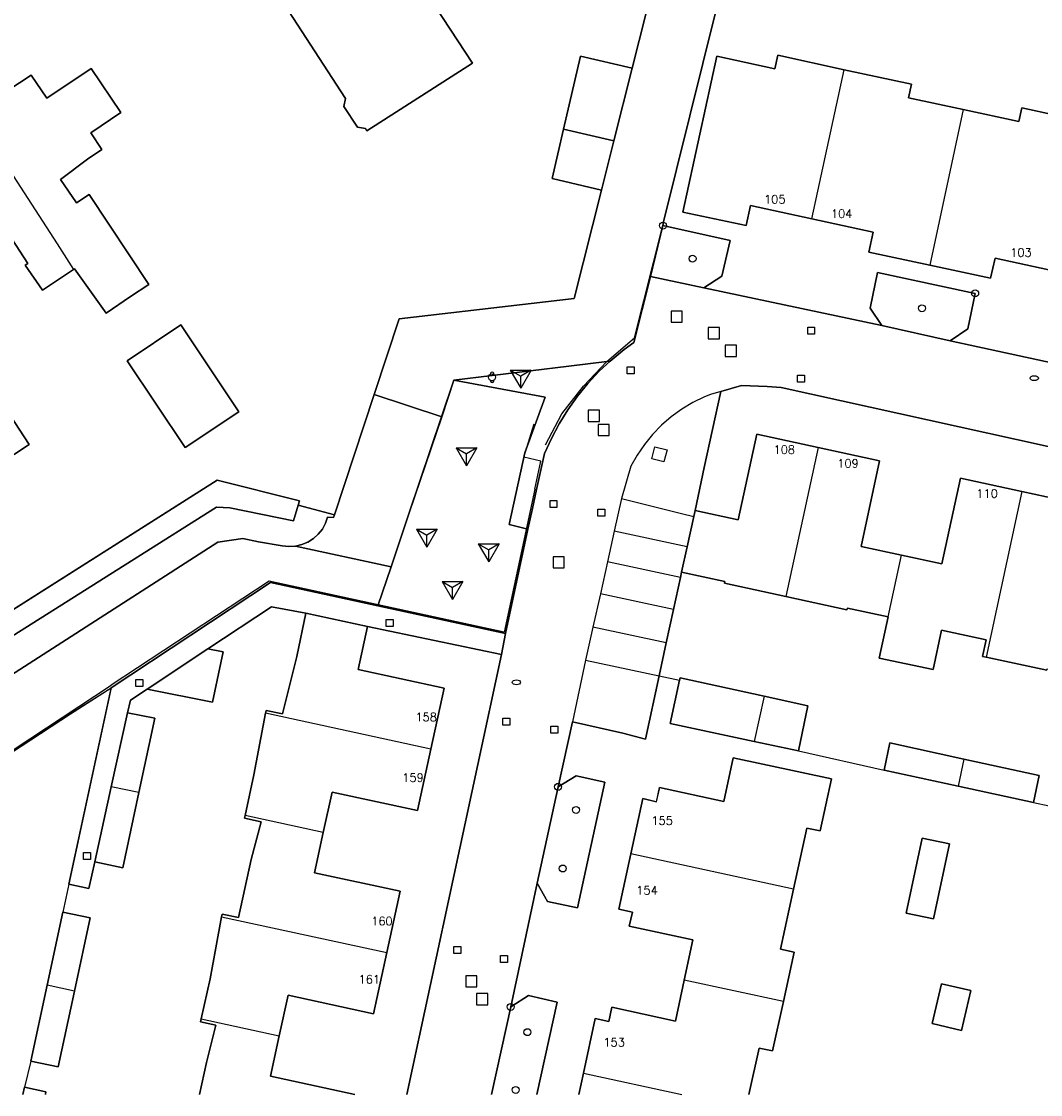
# Model space of a CAD drawing. Header units: metres. Extents: x 108000 to 109000, y 423600 to 424200.
# Tile 35 of 106: x 108384 to 108457, y 423600 to 423677. Entities that reach past the tile are written whole.
import ezdxf

# ---------------------------------------------------------------- set-up
doc = ezdxf.new("R2010")
doc.units = ezdxf.units.M
doc.header["$MEASUREMENT"] = 0
for name, color, linetype in [('afvalbak', 10, 'Continuous'), ('bank', 10, 'Continuous'), ('brandkraan _ -put', 10, 'Continuous'), ('Erf', 10, 'Continuous'), ('gesloten verharding', 10, 'Continuous'), ('groenvoorziening', 10, 'Continuous'), ('Hek', 10, 'Continuous'), ('Huisnummers', 10, 'Continuous'), ('inspectie- _rioolput', 10, 'Continuous'), ('kolk', 10, 'Continuous'), ('loofbos', 10, 'Continuous'), ('Muur', 10, 'Continuous'), ('oever_ slootkant', 10, 'Continuous'), ('onverhard', 10, 'Continuous'), ('open verharding', 10, 'Continuous'), ('Overkapping', 10, 'Continuous'), ('pand', 10, 'Continuous'), ('speelvoorziening', 10, 'Continuous'), ('vegetatieobject', 10, 'Continuous'), ('Voetgangersgebied', 10, 'Continuous'), ('Walbescherming', 10, 'Continuous'), ('waterloop_ sloot', 10, 'Continuous'), ('Wegmarkering', 10, 'Continuous'), ('Woonerf', 10, 'Continuous')]:
    doc.layers.add(name, color=color, linetype=linetype)
doc.styles.get("Standard").update_dxf_attribs({"font": 'txt.shx'})

# ---------------------------------------------------------------- blocks, each defined once
blk = doc.blocks.new('138_ACAD_1_FMEBLOCK18')
at = {"layer": 'onverhard', "color": 255}
blk.add_line((-0.989, 2.742), (-2.366, -3.564), dxfattribs=at)
blk.add_lwpolyline([(0.895, -3.564), (2.366, 3.081), (0.288, 3.564), (-0.989, 2.742)], dxfattribs=at)
blk = doc.blocks.new('138_ACAD_1_FMEBLOCK80')
at = {"layer": 'Erf', "color": 52, "true_color": 0xd2d200}
for points in [[(-0.864, 15.069), (-1.853, 10.499), (-3.471, 10.941), (-7.103, 11.745), (-8.134, 7.074), (-6.842, 7.869), (-4.769, 7.414), (-6.732, -1.624), (-8.89, -1.168), (-9.63, 0.137), (-11.545, -8.763), (-10.268, -7.941), (-8.19, -8.424), (-9.661, -15.069)], [(-6.651, -15.069), (-6.315, -13.524), (-5.463, -9.597), (-4.493, -9.807), (-4.273, -8.789), (0.303, -9.78), (0.942, -6.835), (1.568, -3.943), (-3.009, -2.952), (-2.788, -1.934), (-3.758, -1.724), (-2.897, 2.254), (-2.037, 6.225), (-1.065, 5.998), (-0.827, 7.017), (3.787, 6.029), (4.457, 9.157), (11.544, 7.639), (10.73, 3.898), (9.753, 4.11), (8.802, -0.278), (7.865, -4.604), (8.842, -4.816), (8.072, -8.377), (7.303, -11.934), (6.327, -11.721), (5.599, -15.069)]]:
    blk.add_lwpolyline(points, dxfattribs=at)
blk = doc.blocks.new('138_ACAD_1_FMEBLOCK81')
at = {"layer": 'Erf', "color": 52, "true_color": 0xd2d200}
blk.add_line((15.954, -14.628), (16.068, -14.104), dxfattribs=at)
blk.add_lwpolyline([(19.265, 0.507), (22.306, 14.628), (19.386, 12.772), (-11.962, -7.763), (-16.232, -10.625), (-20.772, -13.617), (-22.306, -14.628)], dxfattribs=at)

msp = doc.modelspace()

# ---------------------------------------------------------------- linework, layer by layer
at = {"layer": 'afvalbak', "color": 30, "true_color": 0xf07a00}
msp.add_circle((108417.94, 423651.62), 0.25, dxfattribs=at)
for centre, start, end in [((108417.94, 423651.87), 345.52249, 194.47751), ((108417.94, 423651.37), 165.52249, 14.47751)]:
    msp.add_arc(centre, 0.125, start, end, dxfattribs=at)
at = {"layer": 'bank', "color": 30, "true_color": 0xf07a00}
for p, q in [((108419.25, 423652.132), (108420.75, 423652.132)), ((108419.25, 423652.132), (108420, 423651.7)), ((108419.25, 423652.132), (108420, 423650.833)), ((108420.75, 423652.132), (108420, 423650.833)), ((108420.75, 423652.132), (108420, 423651.699)), ((108420, 423650.833), (108420, 423651.7))]:
    msp.add_line(p, q, dxfattribs=at)
at = {"layer": 'brandkraan _ -put', "color": 5}
for centre in [(108456.95, 423651.551), (108419.699, 423629.666)]:
    msp.add_ellipse(centre, major_axis=(0.3, 0), ratio=0.583333, dxfattribs=at)
at = {"layer": 'Erf', "color": 52, "true_color": 0xd2d200}
for p, q in [((108429.962, 423630.138), (108431.428, 423629.82)), ((108439.977, 423624.732), (108446.143, 423623.334)), ((108456.892, 423621.015), (108460.808, 423620.195)), ((108387.499, 423615.135), (108387.067, 423613.128)), ((108384.759, 423602.406), (108384.301, 423600.524))]:
    msp.add_line(p, q, dxfattribs=at)
for points in [[(108341.906, 423608.51), (108398.16, 423644.213), (108404.089, 423642.733), (108403.991, 423642.414), (108406.601, 423641.707), (108409.454, 423650.372), (108411.249, 423655.822), (108423.849, 423657.295), (108425.817, 423665.089), (108422.265, 423665.912), (108423.089, 423669.464), (108424.308, 423674.72), (108428.031, 423673.856), (108432.49, 423691.513), (108432.776, 423691.656), (108432.61, 423691.702), (108429.859, 423691.592), (108409.003, 423696.098), (108408.186, 423696.274), (108407.412, 423696.42), (108404.963, 423695.933), (108392.683, 423688.042), (108376.121, 423677.414)], [(108408.94, 423669.346), (108408.833, 423669.509), (108408.256, 423669.619), (108407.28, 423671.095), (108407.404, 423671.669), (108402.994, 423678.463), (108403.256, 423679.968), (108404.44, 423680.752), (108401.977, 423684.471), (108407.451, 423688.088), (108416.523, 423674.23), (108408.94, 423669.346)], [(108450.901, 423654.24), (108463.515, 423651.507), (108462.686, 423652.775), (108463.23, 423655.345), (108470.289, 423653.836), (108469.707, 423651.269), (108468.418, 423650.454), (108481.046, 423647.72), (108481.207, 423647.685), (108480.389, 423648.948), (108480.886, 423651.538), (108484.519, 423650.745), (108484.179, 423649.176), (108483.733, 423647.114), (108485.088, 423646.811), (108488.494, 423662.554), (108491.046, 423673.653), (108491.084, 423673.817), (108487.724, 423674.551), (108435.497, 423685.964)], [(108435.932, 423685.613), (108430.265, 423662.804), (108430.237, 423662.531), (108435.078, 423661.472), (108434.467, 423658.904), (108433.182, 423658.065), (108445.977, 423655.34), (108445.146, 423656.592), (108445.664, 423659.157), (108452.699, 423657.656), (108452.171, 423655.1), (108450.901, 423654.24)], [(108449.431, 423659.677), (108445.048, 423660.616), (108445.363, 423662.065), (108440.946, 423663.026), (108436.533, 423663.987), (108436.218, 423662.538), (108431.669, 423663.509), (108434.111, 423674.716), (108438.277, 423673.808), (108438.49, 423674.786), (108443.28, 423673.748), (108448.11, 423672.702), (108447.901, 423671.726), (108451.831, 423670.883), (108455.838, 423670.024), (108456.047, 423671), (108460.891, 423669.944)], [(108380.556, 423670.593), (108384.789, 423673.348), (108385.898, 423671.696), (108389.093, 423673.85), (108391.242, 423670.662), (108389.079, 423669.205), (108389.878, 423668.02), (108388.837, 423667.318), (108386.897, 423665.856), (108388.039, 423664.172), (108388.944, 423664.769), (108393.237, 423658.305), (108391.933, 423657.43), (108390.17, 423656.235), (108387.908, 423659.425), (108387.832, 423659.374), (108385.606, 423657.897), (108384.363, 423659.685), (108384.537, 423659.809), (108382.473, 423662.956), (108380.247, 423661.521), (108376.15, 423667.726), (108380.556, 423670.593)], [(108372.265, 423648.679), (108370.16, 423647.347), (108368.716, 423649.55), (108363.822, 423646.486), (108359.745, 423652.409), (108362.389, 423654.242), (108360.267, 423657.439), (108364.645, 423660.319), (108368.995, 423663.18), (108375.218, 423653.483), (108378.742, 423655.79), (108384.636, 423646.787), (108380.465, 423644.057), (108376.955, 423649.419), (108373.333, 423647.048), (108372.265, 423648.679)], [(108458.549, 423659.219), (108454.128, 423660.184), (108453.812, 423658.738), (108449.431, 423659.677)], [(108395.869, 423646.556), (108391.697, 423652.809), (108395.556, 423655.384), (108399.728, 423649.13), (108395.869, 423646.556)], [(108438.731, 423650.879), (108437.731, 423650.953), (108435.883, 423651.024), (108434.4, 423650.605), (108433.211, 423645.12), (108432.542, 423642.037), (108435.65, 423641.363), (108436.988, 423647.53), (108441.403, 423646.57), (108445.82, 423645.609), (108444.488, 423639.438), (108447.394, 423638.811), (108450.307, 423638.182), (108451.639, 423644.353), (108456.063, 423643.394), (108460.485, 423642.436)], [(108474.881, 423642.894), (108438.731, 423650.879)], [(108457.861, 423630.528), (108453.48, 423631.478), (108453.228, 423631.533), (108453.485, 423632.716), (108450.278, 423633.412), (108449.673, 423630.588), (108445.799, 423631.392), (108446.435, 423634.368), (108443.502, 423635.004), (108443.476, 423634.886), (108439.07, 423635.842), (108434.661, 423636.798), (108434.686, 423636.916), (108431.578, 423637.59), (108431.494, 423637.202), (108430.995, 423634.901), (108430.475, 423632.502), (108429.962, 423630.138)], [(108396.891, 423600), (108397.391, 423602.3), (108398.065, 423604.997), (108396.971, 423605.236), (108397.018, 423605.449), (108397.653, 423608.338), (108398.486, 423612.787), (108398.528, 423612.987), (108399.699, 423612.73), (108400.614, 423616.906), (108401.322, 423619.623), (108400.142, 423619.882), (108400.183, 423620.077), (108400.805, 423623.005), (108401.65, 423627.449), (108401.688, 423627.626), (108402.869, 423627.397), (108403.901, 423631.533), (108404.546, 423634.639), (108402.079, 423635.106), (108397.504, 423632.076), (108398.588, 423631.869), (108397.83, 423628.226), (108393.12, 423629.173), (108391.92, 423628.379), (108391.722, 423627.477), (108393.671, 423627.076), (108392.527, 423621.726), (108391.371, 423616.317), (108389.359, 423616.738), (108388.94, 423614.833), (108387.499, 423615.135)], [(108411.811, 423600), (108418.618, 423631.679), (108408.989, 423633.674), (108408.313, 423630.582), (108414.507, 423629.256), (108413.544, 423624.849), (108412.581, 423620.443), (108406.427, 423621.768), (108405.802, 423618.867), (108405.175, 423615.954), (108411.329, 423614.629), (108410.375, 423610.216), (108409.422, 423605.808), (108403.262, 423607.147), (108402.628, 423604.23), (108401.995, 423601.318), (108408.058, 423600)], [(108439.977, 423624.732), (108436.802, 423625.41), (108430.755, 423626.701), (108431.428, 423629.82)], [(108431.428, 423629.82), (108431.466, 423629.995), (108437.511, 423628.671), (108440.669, 423627.98), (108439.977, 423624.732)], [(108446.143, 423623.334), (108446.553, 423625.32), (108451.891, 423624.146), (108457.295, 423622.958), (108456.892, 423621.015)], [(108456.892, 423621.015), (108451.466, 423622.186), (108446.143, 423623.334)], [(108450.845, 423618.038), (108449.708, 423612.634), (108447.74, 423613.048), (108448.879, 423618.455), (108450.845, 423618.038)], [(108387.067, 423613.128), (108389.021, 423612.71), (108387.893, 423607.432), (108386.729, 423601.985), (108384.759, 423602.406)], [(108384.759, 423602.406), (108385.925, 423607.86), (108387.067, 423613.128)], [(108450.279, 423607.974), (108452.389, 423607.487), (108451.726, 423604.617), (108449.616, 423605.104), (108450.279, 423607.974)], [(108384.301, 423600.524), (108385.845, 423600.186), (108385.804, 423600)]]:
    msp.add_lwpolyline(points, dxfattribs=at)
at = {"layer": 'gesloten verharding', "color": 255}
msp.add_lwpolyline([(108409.731, 423635.171), (108418.918, 423633.186), (108420.525, 423640.69), (108420.415, 423640.718), (108419.179, 423641.015), (108420.293, 423646.173), (108421.751, 423650.186), (108415.197, 423651.412), (108414.322, 423648.769), (108411.979, 423641.852), (108410.675, 423637.978), (108409.731, 423635.171)], dxfattribs=at)
at = {"layer": 'groenvoorziening', "color": 3}
msp.add_lwpolyline([(108403.794, 423639.465), (108410.675, 423637.978), (108411.979, 423641.852), (108414.322, 423648.769), (108409.454, 423650.372), (108406.601, 423641.707), (108406.54, 423641.523), (108406.108, 423641.558), (108405.956, 423641.112), (108405.731, 423640.696), (108405.439, 423640.325), (108405.088, 423640.008), (108404.69, 423639.755), (108404.254, 423639.572), (108403.794, 423639.465)], dxfattribs=at)
at = {"layer": 'Hek', "color": 30}
msp.add_line((108356.271, 423606.866), (108390.541, 423629.465), dxfattribs=at)
for points in [[(108406.54, 423641.523), (108406.601, 423641.707), (108409.454, 423650.372), (108411.249, 423655.822), (108423.849, 423657.295), (108432.49, 423691.513)], [(108435.932, 423685.613), (108430.265, 423662.804), (108430.237, 423662.531)], [(108411.979, 423641.852), (108414.308, 423648.774), (108415.197, 423651.412), (108426.209, 423652.756), (108428.186, 423654.45), (108430.237, 423662.531)], [(108421.793, 423646.761), (108422.97, 423648.998), (108424.513, 423650.984), (108426.209, 423652.756)], [(108421.025, 423643.56), (108421.461, 423645.591), (108420.237, 423645.869), (108420.972, 423648.273)], [(108421.025, 423643.56), (108418.816, 423633.274), (108409.755, 423635.244), (108401.898, 423636.941), (108390.541, 423629.465)], [(108409.755, 423635.244), (108410.675, 423637.978), (108411.979, 423641.852)]]:
    msp.add_lwpolyline(points, dxfattribs=at)
at = {"layer": 'inspectie- _rioolput', "color": 30}
for p, q in [((108431.623, 423656.38), (108430.823, 423656.38)), ((108430.823, 423656.38), (108430.823, 423655.58)), ((108431.623, 423655.58), (108431.623, 423656.38)), ((108430.823, 423655.58), (108431.623, 423655.58)), ((108434.293, 423655.189), (108433.493, 423655.189)), ((108433.493, 423655.189), (108433.493, 423654.389)), ((108434.293, 423654.389), (108434.293, 423655.189)), ((108433.493, 423654.389), (108434.293, 423654.389)), ((108435.522, 423653.924), (108434.722, 423653.924)), ((108434.722, 423653.924), (108434.722, 423653.124)), ((108435.522, 423653.124), (108435.522, 423653.924)), ((108434.722, 423653.124), (108435.522, 423653.124)), ((108425.667, 423649.244), (108424.867, 423649.244)), ((108424.867, 423649.244), (108424.867, 423648.444)), ((108425.667, 423648.444), (108425.667, 423649.244)), ((108424.867, 423648.444), (108425.667, 423648.444)), ((108426.366, 423648.22), (108425.566, 423648.22)), ((108425.566, 423648.22), (108425.566, 423647.42)), ((108426.366, 423647.42), (108426.366, 423648.22)), ((108425.566, 423647.42), (108426.366, 423647.42)), ((108423.131, 423638.705), (108422.331, 423638.705)), ((108422.331, 423638.705), (108422.331, 423637.905)), ((108423.131, 423637.905), (108423.131, 423638.705)), ((108422.331, 423637.905), (108423.131, 423637.905)), ((108416.849, 423608.548), (108416.049, 423608.548)), ((108416.049, 423608.548), (108416.049, 423607.748)), ((108416.849, 423607.748), (108416.849, 423608.548)), ((108416.049, 423607.748), (108416.849, 423607.748)), ((108417.628, 423607.261), (108416.828, 423607.261)), ((108416.828, 423607.261), (108416.828, 423606.461)), ((108417.628, 423606.461), (108417.628, 423607.261)), ((108416.828, 423606.461), (108417.628, 423606.461))]:
    msp.add_line(p, q, dxfattribs=at)
at = {"layer": 'kolk', "color": 30, "true_color": 0xf07a00}
for p, q in [((108440.649, 423654.717), (108440.649, 423655.217)), ((108440.649, 423655.217), (108441.149, 423655.217)), ((108441.149, 423655.217), (108441.149, 423654.717)), ((108441.149, 423654.717), (108440.649, 423654.717)), ((108427.668, 423651.875), (108427.668, 423652.375)), ((108427.668, 423652.375), (108428.168, 423652.375)), ((108428.168, 423652.375), (108428.168, 423651.875)), ((108428.168, 423651.875), (108427.668, 423651.875)), ((108439.923, 423651.268), (108439.923, 423651.768)), ((108439.923, 423651.768), (108440.423, 423651.768)), ((108440.423, 423651.268), (108439.923, 423651.268)), ((108440.423, 423651.768), (108440.423, 423651.268)), ((108422.113, 423642.254), (108422.113, 423642.754)), ((108422.113, 423642.754), (108422.613, 423642.754)), ((108422.613, 423642.754), (108422.613, 423642.254)), ((108422.613, 423642.254), (108422.113, 423642.254)), ((108425.549, 423641.63), (108425.549, 423642.13)), ((108425.549, 423642.13), (108426.049, 423642.13)), ((108426.049, 423642.13), (108426.049, 423641.63)), ((108426.049, 423641.63), (108425.549, 423641.63)), ((108410.333, 423633.691), (108410.333, 423634.191)), ((108410.333, 423634.191), (108410.833, 423634.191)), ((108410.833, 423633.691), (108410.333, 423633.691)), ((108410.833, 423634.191), (108410.833, 423633.691)), ((108392.32, 423629.374), (108392.32, 423629.874)), ((108392.32, 423629.874), (108392.82, 423629.874)), ((108392.82, 423629.874), (108392.82, 423629.374)), ((108392.82, 423629.374), (108392.32, 423629.374)), ((108418.726, 423626.584), (108418.726, 423627.084)), ((108418.726, 423627.084), (108419.226, 423627.084)), ((108419.226, 423626.584), (108418.726, 423626.584)), ((108419.226, 423627.084), (108419.226, 423626.584)), ((108422.177, 423626.006), (108422.177, 423626.506)), ((108422.177, 423626.506), (108422.677, 423626.506)), ((108422.677, 423626.506), (108422.677, 423626.006)), ((108422.677, 423626.006), (108422.177, 423626.006)), ((108388.542, 423616.919), (108388.542, 423617.419)), ((108388.542, 423617.419), (108389.042, 423617.419)), ((108389.042, 423617.419), (108389.042, 423616.919)), ((108389.042, 423616.919), (108388.542, 423616.919)), ((108415.193, 423610.158), (108415.193, 423610.658)), ((108415.193, 423610.658), (108415.693, 423610.658)), ((108415.693, 423610.658), (108415.693, 423610.158)), ((108415.693, 423610.158), (108415.193, 423610.158)), ((108418.559, 423609.508), (108418.559, 423610.008)), ((108418.559, 423610.008), (108419.059, 423610.008)), ((108419.059, 423610.008), (108419.059, 423609.508)), ((108419.059, 423609.508), (108418.559, 423609.508))]:
    msp.add_line(p, q, dxfattribs=at)
at = {"layer": 'loofbos', "color": 94, "true_color": 0x009600}
for points in [[(108432.49, 423691.513), (108428.031, 423673.856), (108426.71, 423668.625), (108425.817, 423665.089), (108423.849, 423657.295), (108411.249, 423655.822), (108409.454, 423650.372), (108414.322, 423648.769)], [(108414.322, 423648.769), (108415.197, 423651.412), (108423.457, 423652.42), (108426.209, 423652.756), (108426.445, 423652.784), (108427.457, 423653.619), (108428.151, 423654.12), (108429.341, 423658.872), (108430.237, 423662.531), (108430.265, 423662.804), (108435.932, 423685.613)], [(108345.928, 423600), (108347.462, 423601.011), (108352.001, 423604.003), (108356.271, 423606.866), (108387.619, 423627.4), (108390.539, 423629.257), (108401.999, 423636.842), (108409.731, 423635.171), (108410.675, 423637.978), (108403.794, 423639.465), (108403.322, 423639.438), (108402.852, 423639.49), (108401.147, 423639.765), (108400.001, 423640.025), (108398.215, 423639.756), (108378.163, 423626.864), (108357.511, 423613.187), (108353.878, 423610.891), (108339.09, 423601.544), (108336.647, 423600)]]:
    msp.add_lwpolyline(points, dxfattribs=at)
at = {"layer": 'Muur', "color": 12, "true_color": 0xd20000}
for p, q in [((108433.211, 423645.12), (108432.542, 423642.037)), ((108431.578, 423637.59), (108431.494, 423637.202)), ((108431.494, 423637.202), (108430.995, 423634.901)), ((108430.995, 423634.901), (108430.475, 423632.502)), ((108430.475, 423632.502), (108429.962, 423630.138)), ((108429.962, 423630.138), (108431.428, 423629.82))]:
    msp.add_line(p, q, dxfattribs=at)
at = {"layer": 'oever_ slootkant', "color": 92, "true_color": 0x00c300}
msp.add_lwpolyline([(108378.163, 423626.864), (108398.215, 423639.756), (108400.001, 423640.025), (108401.147, 423639.765), (108402.852, 423639.49), (108403.322, 423639.438), (108403.794, 423639.465), (108404.254, 423639.572), (108404.69, 423639.755), (108405.088, 423640.008), (108405.439, 423640.325), (108405.731, 423640.696), (108405.956, 423641.112), (108406.108, 423641.558), (108406.54, 423641.523), (108406.601, 423641.707), (108403.991, 423642.414), (108403.645, 423641.292), (108399.082, 423642.221), (108398.121, 423642.278), (108378.838, 423630.103)], dxfattribs=at)
at = {"layer": 'onverhard', "color": 255}
for points in [[(108430.237, 423662.531), (108429.341, 423658.872), (108433.182, 423658.065), (108434.467, 423658.904), (108435.078, 423661.472), (108430.237, 423662.531)], [(108452.699, 423657.656), (108445.664, 423659.157), (108445.146, 423656.592), (108445.977, 423655.34), (108450.901, 423654.24), (108452.171, 423655.1), (108452.699, 423657.656)], [(108422.692, 423622.143), (108421.196, 423615.206), (108421.936, 423613.901), (108424.094, 423613.445), (108426.057, 423622.483), (108423.983, 423622.938), (108422.692, 423622.143)]]:
    msp.add_lwpolyline(points, dxfattribs=at)
at = {"layer": 'open verharding', "color": 255}
for points in [[(108391.92, 423628.379), (108393.12, 423629.173), (108397.504, 423632.076), (108402.079, 423635.106), (108404.546, 423634.639), (108408.989, 423633.674), (108418.618, 423631.679), (108418.918, 423633.186), (108409.731, 423635.171), (108401.999, 423636.842), (108390.539, 423629.257), (108387.499, 423615.135), (108388.94, 423614.833), (108389.359, 423616.738), (108390.55, 423622.152), (108391.722, 423627.477), (108391.92, 423628.379)], [(108385.804, 423600), (108385.845, 423600.186), (108384.301, 423600.524), (108384.188, 423600)]]:
    msp.add_lwpolyline(points, dxfattribs=at)
at = {"layer": 'Overkapping', "color": 12, "true_color": 0xe10000}
msp.add_lwpolyline([(108423.089, 423669.464), (108426.71, 423668.625), (108428.031, 423673.856), (108424.308, 423674.72), (108423.089, 423669.464)], dxfattribs=at)
at = {"layer": 'pand', "color": 1}
for p, q in [((108440.946, 423663.026), (108443.28, 423673.748)), ((108451.831, 423670.883), (108449.431, 423659.677)), ((108441.403, 423646.57), (108439.07, 423635.842)), ((108456.063, 423643.394), (108453.48, 423631.478)), ((108446.435, 423634.368), (108447.394, 423638.811)), ((108437.511, 423628.671), (108436.802, 423625.41)), ((108413.544, 423624.849), (108401.65, 423627.449)), ((108451.891, 423624.146), (108451.466, 423622.186)), ((108392.527, 423621.726), (108390.55, 423622.152)), ((108405.802, 423618.867), (108400.183, 423620.077)), ((108439.628, 423614.791), (108427.929, 423617.323)), ((108398.486, 423612.787), (108410.375, 423610.216)), ((108438.898, 423606.692), (108431.767, 423608.234)), ((108387.893, 423607.432), (108385.925, 423607.86)), ((108397.018, 423605.449), (108402.628, 423604.23)), ((108424.51, 423601.545), (108424.175, 423600)), ((108424.51, 423601.545), (108431.602, 423600))]:
    msp.add_line(p, q, dxfattribs=at)
for points in [[(108408.94, 423669.346), (108416.523, 423674.23), (108407.451, 423688.088), (108401.977, 423684.471), (108404.44, 423680.752), (108403.256, 423679.968), (108402.994, 423678.463), (108407.404, 423671.669), (108407.28, 423671.095), (108408.256, 423669.619), (108408.833, 423669.509), (108408.94, 423669.346)], [(108443.28, 423673.748), (108438.49, 423674.786), (108438.277, 423673.808), (108434.111, 423674.716), (108431.669, 423663.509), (108436.218, 423662.538), (108436.533, 423663.987), (108440.946, 423663.026)], [(108387.832, 423659.374), (108387.908, 423659.425), (108390.17, 423656.235), (108391.933, 423657.43), (108393.237, 423658.305), (108388.944, 423664.769), (108388.039, 423664.172), (108386.897, 423665.856), (108388.837, 423667.318), (108389.878, 423668.02), (108389.079, 423669.205), (108391.242, 423670.662), (108389.093, 423673.85), (108385.898, 423671.696), (108384.789, 423673.348), (108380.556, 423670.593)], [(108451.831, 423670.883), (108447.901, 423671.726), (108448.11, 423672.702), (108443.28, 423673.748)], [(108380.556, 423670.593), (108376.15, 423667.726), (108380.247, 423661.521), (108382.473, 423662.956), (108384.537, 423659.809), (108384.363, 423659.685), (108385.606, 423657.897), (108387.832, 423659.374)], [(108380.556, 423670.593), (108386.643, 423661.209), (108387.832, 423659.374)], [(108460.891, 423669.944), (108456.047, 423671), (108455.838, 423670.024), (108451.831, 423670.883)], [(108426.71, 423668.625), (108423.089, 423669.464), (108422.265, 423665.912), (108425.817, 423665.089), (108426.71, 423668.625)], [(108372.265, 423648.679), (108373.333, 423647.048), (108376.955, 423649.419), (108380.465, 423644.057), (108384.636, 423646.787), (108378.742, 423655.79), (108375.218, 423653.483), (108368.995, 423663.18), (108364.645, 423660.319)], [(108440.946, 423663.026), (108445.363, 423662.065), (108445.048, 423660.616), (108449.431, 423659.677)], [(108449.431, 423659.677), (108453.812, 423658.738), (108454.128, 423660.184), (108458.549, 423659.219)], [(108391.697, 423652.809), (108395.869, 423646.556), (108399.728, 423649.13), (108395.556, 423655.384), (108391.697, 423652.809)], [(108441.403, 423646.57), (108436.988, 423647.53), (108435.65, 423641.363), (108432.542, 423642.037), (108432.449, 423641.609), (108431.974, 423639.414), (108431.578, 423637.59), (108434.686, 423636.916), (108434.661, 423636.798), (108439.07, 423635.842)], [(108447.394, 423638.811), (108444.488, 423639.438), (108445.82, 423645.609), (108441.403, 423646.57)], [(108456.063, 423643.394), (108451.639, 423644.353), (108450.307, 423638.182), (108447.394, 423638.811)], [(108462.055, 423635.638), (108459.144, 423636.271), (108460.485, 423642.436), (108456.063, 423643.394)], [(108439.07, 423635.842), (108443.476, 423634.886), (108443.502, 423635.004), (108446.435, 423634.368)], [(108413.544, 423624.849), (108414.507, 423629.256), (108408.313, 423630.582), (108408.989, 423633.674), (108404.546, 423634.639), (108403.901, 423631.533), (108402.869, 423627.397), (108401.688, 423627.626), (108401.65, 423627.449)], [(108446.435, 423634.368), (108445.799, 423631.392), (108449.673, 423630.588), (108450.278, 423633.412), (108453.485, 423632.716), (108453.228, 423631.533), (108453.48, 423631.478)], [(108397.504, 423632.076), (108393.12, 423629.173), (108397.83, 423628.226), (108398.588, 423631.869), (108397.504, 423632.076)], [(108453.48, 423631.478), (108457.861, 423630.528), (108457.886, 423630.646), (108460.83, 423630.007)], [(108437.511, 423628.671), (108431.466, 423629.995), (108431.428, 423629.82), (108430.755, 423626.701), (108436.802, 423625.41)], [(108436.802, 423625.41), (108439.977, 423624.732), (108440.669, 423627.98), (108437.511, 423628.671)], [(108392.527, 423621.726), (108393.671, 423627.076), (108391.722, 423627.477), (108390.55, 423622.152)], [(108401.65, 423627.449), (108400.805, 423623.005), (108400.183, 423620.077)], [(108451.891, 423624.146), (108446.553, 423625.32), (108446.143, 423623.334), (108451.466, 423622.186)], [(108405.802, 423618.867), (108406.427, 423621.768), (108412.581, 423620.443), (108413.544, 423624.849)], [(108439.628, 423614.791), (108440.578, 423619.179), (108441.555, 423618.967), (108442.37, 423622.708), (108435.282, 423624.226), (108434.612, 423621.098), (108429.998, 423622.086), (108429.76, 423621.067), (108428.789, 423621.294), (108427.929, 423617.323)], [(108451.466, 423622.186), (108456.892, 423621.015), (108457.295, 423622.958), (108451.891, 423624.146)], [(108390.55, 423622.152), (108389.359, 423616.738), (108391.371, 423616.317), (108392.527, 423621.726)], [(108400.183, 423620.077), (108400.142, 423619.882), (108401.322, 423619.623), (108400.614, 423616.906), (108399.699, 423612.73), (108398.528, 423612.987), (108398.486, 423612.787)], [(108410.375, 423610.216), (108411.329, 423614.629), (108405.175, 423615.954), (108405.802, 423618.867)], [(108447.74, 423613.048), (108449.708, 423612.634), (108450.845, 423618.038), (108448.879, 423618.455), (108447.74, 423613.048)], [(108427.929, 423617.323), (108427.068, 423613.345), (108428.038, 423613.135), (108427.817, 423612.117), (108432.394, 423611.126), (108431.767, 423608.234)], [(108438.898, 423606.692), (108439.668, 423610.253), (108438.691, 423610.465), (108439.628, 423614.791)], [(108387.893, 423607.432), (108389.021, 423612.71), (108387.067, 423613.128), (108385.925, 423607.86)], [(108398.486, 423612.787), (108397.653, 423608.338), (108397.018, 423605.449)], [(108402.628, 423604.23), (108403.262, 423607.147), (108409.422, 423605.808), (108410.375, 423610.216)], [(108431.767, 423608.234), (108431.129, 423605.289), (108426.553, 423606.28), (108426.333, 423605.262), (108425.363, 423605.472), (108424.51, 423601.545)], [(108450.279, 423607.974), (108449.616, 423605.104), (108451.726, 423604.617), (108452.389, 423607.487), (108450.279, 423607.974)], [(108385.925, 423607.86), (108384.759, 423602.406), (108386.729, 423601.985), (108387.893, 423607.432)], [(108436.424, 423600), (108437.153, 423603.348), (108438.129, 423603.135), (108438.898, 423606.692)], [(108397.018, 423605.449), (108396.971, 423605.236), (108398.065, 423604.997), (108397.391, 423602.3), (108396.891, 423600)], [(108408.058, 423600), (108401.995, 423601.318), (108402.628, 423604.23)]]:
    msp.add_lwpolyline(points, dxfattribs=at)
at = {"layer": 'speelvoorziening', "color": 30, "true_color": 0xf07a00}
for p, q in [((108415.35, 423646.532), (108416.85, 423646.532)), ((108415.35, 423646.532), (108416.1, 423646.1)), ((108415.35, 423646.532), (108416.1, 423645.233)), ((108416.85, 423646.532), (108416.1, 423645.233)), ((108416.85, 423646.532), (108416.1, 423646.099)), ((108416.1, 423645.233), (108416.1, 423646.1)), ((108412.5, 423640.682), (108414, 423640.682)), ((108412.5, 423640.682), (108413.25, 423640.25)), ((108412.5, 423640.682), (108413.25, 423639.383)), ((108414, 423640.682), (108413.25, 423639.383)), ((108414, 423640.682), (108413.25, 423640.249)), ((108413.25, 423639.383), (108413.25, 423640.25)), ((108416.95, 423639.632), (108418.45, 423639.632)), ((108416.95, 423639.632), (108417.7, 423639.2)), ((108416.95, 423639.632), (108417.7, 423638.333)), ((108418.45, 423639.632), (108417.7, 423638.333)), ((108418.45, 423639.632), (108417.7, 423639.199)), ((108417.7, 423638.333), (108417.7, 423639.2)), ((108414.35, 423636.932), (108415.85, 423636.932)), ((108414.35, 423636.932), (108415.1, 423636.5)), ((108414.35, 423636.932), (108415.1, 423635.633)), ((108415.85, 423636.932), (108415.1, 423635.633)), ((108415.85, 423636.932), (108415.1, 423636.499)), ((108415.1, 423635.633), (108415.1, 423636.5))]:
    msp.add_line(p, q, dxfattribs=at)
at = {"layer": 'vegetatieobject', "color": 3}
for centre in [(108430.237, 423662.531), (108432.365, 423660.154), (108452.699, 423657.656), (108448.87, 423656.583), (108422.692, 423622.143), (108423.986, 423620.483), (108423.025, 423616.265), (108419.281, 423606.306), (108420.483, 423604.489), (108419.648, 423600.329)]:
    msp.add_circle(centre, 0.25, dxfattribs=at)
at = {"layer": 'Voetgangersgebied', "color": 255}
msp.add_lwpolyline([(108420.525, 423640.69), (108420.843, 423642.175), (108421.145, 423643.531), (108421.722, 423646.122), (108422.208, 423647.213), (108422.765, 423648.269), (108423.391, 423649.285), (108424.085, 423650.257), (108424.841, 423651.18), (108425.658, 423652.051), (108426.445, 423652.784), (108426.209, 423652.756), (108423.457, 423652.42), (108415.197, 423651.412), (108421.751, 423650.186), (108420.293, 423646.173), (108419.179, 423641.015), (108420.415, 423640.718), (108420.525, 423640.69)], dxfattribs=at)
at = {"layer": 'Walbescherming', "color": 255}
msp.add_line((108398.16, 423644.213), (108341.906, 423608.51), dxfattribs=at)
at = {"layer": 'waterloop_ sloot', "color": 5}
msp.add_lwpolyline([(108403.991, 423642.414), (108404.089, 423642.733), (108398.16, 423644.213), (108341.906, 423608.51), (108337.772, 423605.092), (108337.938, 423604.923), (108339.079, 423603.761), (108348.655, 423610.097), (108378.838, 423630.103), (108398.121, 423642.278), (108399.082, 423642.221), (108403.645, 423641.292), (108403.991, 423642.414)], dxfattribs=at)
at = {"layer": 'Wegmarkering', "color": 255}
msp.add_lwpolyline([(108429.442, 423645.746), (108429.659, 423646.61), (108430.528, 423646.392), (108430.311, 423645.528), (108429.442, 423645.746)], dxfattribs=at)
at = {"layer": 'Woonerf', "color": 52, "true_color": 0xd2d200}
for p, q in [((108427.259, 423642.903), (108426.735, 423640.55)), ((108431.974, 423639.414), (108432.449, 423641.609)), ((108426.735, 423640.55), (108426.244, 423638.34)), ((108431.974, 423639.414), (108426.735, 423640.55)), ((108426.244, 423638.34), (108425.732, 423636.042)), ((108431.494, 423637.202), (108426.244, 423638.34)), ((108430.995, 423634.901), (108431.494, 423637.202)), ((108425.732, 423636.042), (108425.199, 423633.646)), ((108430.995, 423634.901), (108425.732, 423636.042)), ((108430.475, 423632.502), (108430.995, 423634.901)), ((108425.199, 423633.646), (108424.669, 423631.262)), ((108430.475, 423632.502), (108425.199, 423633.646)), ((108429.962, 423630.138), (108430.475, 423632.502)), ((108424.669, 423631.262), (108423.722, 423626.814)), ((108424.669, 423631.262), (108429.962, 423630.138))]:
    msp.add_line(p, q, dxfattribs=at)
for points in [[(108481.046, 423647.72), (108468.418, 423650.454), (108463.515, 423651.507), (108450.901, 423654.24), (108445.977, 423655.34), (108433.182, 423658.065), (108429.341, 423658.872), (108428.151, 423654.12), (108427.457, 423653.619), (108426.445, 423652.784), (108425.658, 423652.051), (108424.841, 423651.18), (108424.085, 423650.257), (108423.391, 423649.285), (108422.765, 423648.269), (108422.208, 423647.213), (108421.722, 423646.122), (108421.145, 423643.531), (108420.843, 423642.175), (108420.525, 423640.69), (108418.918, 423633.186), (108418.618, 423631.679), (108411.811, 423600)], [(108434.4, 423650.605), (108433.657, 423650.386), (108433.218, 423650.206), (108432.385, 423649.799), (108431.59, 423649.321), (108430.839, 423648.776), (108430.138, 423648.169), (108429.491, 423647.504), (108428.904, 423646.785), (108428.382, 423646.019), (108427.927, 423645.21), (108427.259, 423642.903)], [(108432.449, 423641.609), (108432.542, 423642.037), (108433.211, 423645.12), (108434.4, 423650.605)], [(108434.4, 423650.605), (108435.883, 423651.024), (108437.731, 423650.953), (108438.731, 423650.879), (108474.881, 423642.894), (108478.84, 423641.995), (108478.965, 423641.957)], [(108427.259, 423642.903), (108431.571, 423641.825), (108432.449, 423641.609)], [(108431.494, 423637.202), (108431.578, 423637.59), (108431.974, 423639.414)], [(108423.722, 423626.814), (108427.354, 423626.01), (108428.972, 423625.568), (108429.962, 423630.138)], [(108417.903, 423600), (108419.281, 423606.306), (108421.196, 423615.206), (108422.692, 423622.143), (108423.722, 423626.814)]]:
    msp.add_lwpolyline(points, dxfattribs=at)

# ---------------------------------------------------------------- block references
at = {"layer": 'Erf', "color": 52, "true_color": 0xd2d200}
for name, p in [('138_ACAD_1_FMEBLOCK80', (108430.826, 423615.069)), ('138_ACAD_1_FMEBLOCK81', (108368.234, 423614.628))]:
    msp.add_blockref(name, p, dxfattribs=at)
at = {"layer": 'onverhard', "color": 255}
msp.add_blockref('138_ACAD_1_FMEBLOCK18', (108420.27, 423603.564), dxfattribs=at)

# ---------------------------------------------------------------- texts
at = {"layer": 'Huisnummers', "color": 255}
for s, p in [('105', (108437.511, 423664.129)), ('104', (108442.32, 423663.088)), ('103', (108455.22, 423660.296)), ('108', (108438.192, 423646.113)), ('109', (108442.779, 423645.12)), ('110', (108452.784, 423642.953)), ('158', (108412.429, 423626.867)), ('159', (108411.484, 423622.509)), ('155', (108429.407, 423619.412)), ('154', (108428.321, 423614.399)), ('160', (108409.248, 423612.182)), ('161', (108408.341, 423607.993)), ('153', (108425.952, 423603.46))]:
    msp.add_text(s, height=0.6, dxfattribs=at).set_placement(p)

doc.saveas('drawing.dxf')
